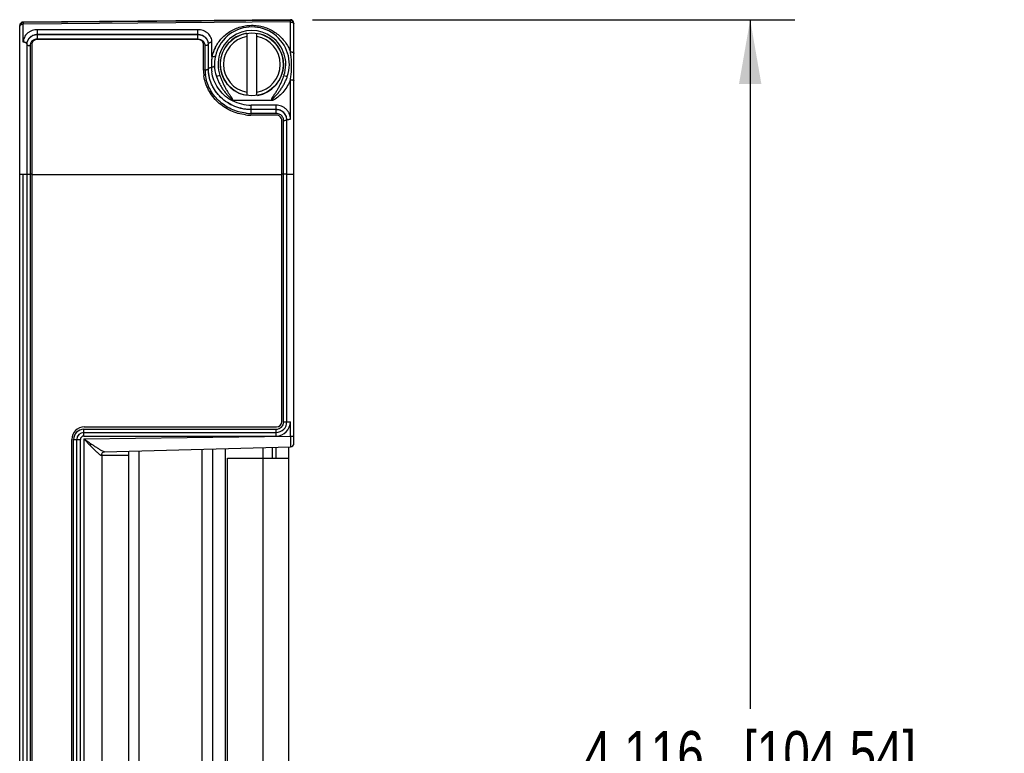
# Model space of a CAD drawing. Header units: inches. Extents: x 0 to 22, y 0 to 17.
# Tile 6 of 12: x 12.8 to 15.6, y 6.1 to 8.1. Entities that reach past the tile are written whole.
import ezdxf

# ---------------------------------------------------------------- set-up
doc = ezdxf.new("R2010")
doc.units = ezdxf.units.IN
doc.header["$LTSCALE"] = 1.21
doc.header["$MEASUREMENT"] = 0
doc.layers.get('0').update_dxf_attribs({"linetype": 'CONTINUOUS'})
doc.layers.add('DIMENSIONS', color=7, linetype='CONTINUOUS')
doc.styles.get("Standard").update_dxf_attribs({"font": 'txt', "width": 0.8})
doc.dimstyles.new('DIMSTYLE_1', dxfattribs={"dimtxt": 0.125, "dimasz": 0.18, "dimexe": 0.18, "dimexo": 0.0625, "dimgap": 0.09, "dimtad": 0, "dimtih": 1, "dimtoh": 1, "dimdec": 3, "dimzin": 4, "dimdsep": 46, "dimtxsty": 'STANDARD', "dimblk": '_FILLED', "dimblk1": '_FILLED', "dimblk2": '_FILLED', "dimcen": 0.09, "dimadec": 0, "dimazin": 0, "dimtp": 0.01, "dimtm": 0.01, "dimtfac": 1, "dimtdec": 3, "dimtofl": 0, "dimtmove": 0, "dimatfit": 3, "dimldrblk": '_FILLED', "dimfxl": 1, "dimtolj": 1, "dimtzin": 4, "dimarcsym": 0})

# ---------------------------------------------------------------- blocks, each defined once
blk = doc.blocks.new('_FILLED')
at = {"color": 0, "linetype": 'BYBLOCK'}
blk.add_solid([(0, 0), (-1, 0.174), (-1, -0.174)], dxfattribs=at)
blk = doc.blocks.new('*D2')
at = {"layer": 'DIMENSIONS', "color": 2, "linetype": 'CONTINUOUS'}
for p, q in [((13.6327, 8.1474), (14.9844, 8.1474)), ((14.8594, 8.1474), (14.8594, 6.2146)), ((14.8594, 4.0317), (14.8594, 5.9646)), ((13.6327, 4.0317), (14.9844, 4.0317))]:
    blk.add_line(p, q, dxfattribs=at)
at = {"layer": 'DIMENSIONS', "color": 2, "linetype": 'CONTINUOUS', "xscale": 0.18, "yscale": 0.18, "zscale": 0.18}
for p, rotation in [((14.8594, 8.1474), 90), ((14.8594, 4.0317), 270)]:
    blk.add_blockref('_FILLED', p, dxfattribs=dict(at, rotation=rotation))
at = {"layer": 'DIMENSIONS', "color": 2, "linetype": 'CONTINUOUS', "insert": (14.8594, 6.1521), "char_height": 0.125, "width": 1.425, "attachment_point": 2, "line_spacing_factor": 0.9}
blk.add_mtext('4.116{\\Ftxt.shx;\\W1.000000;\\H0.125000; }[104.54]', dxfattribs=at)

msp = doc.modelspace()

# ---------------------------------------------------------------- linework, layer by layer
at = {"color": 7, "linetype": 'CONTINUOUS'}
for p, q in [((13.5702, 8.1474), (12.8212, 8.1409)), ((13.5702, 8.1455), (12.8212, 8.1395)), ((12.8122, 8.1338), (12.8113, 8.1297)), ((12.8113, 4.0483), (12.8113, 8.1309)), ((12.8162, 8.1381), (12.8122, 8.1338)), ((12.8212, 8.1395), (12.8162, 8.1381)), ((13.5803, 8.1374), (13.5803, 8.1378)), ((13.5803, 6.9593), (13.5803, 8.1374)), ((13.3113, 8.0918), (12.8603, 8.0918)), ((13.4485, 8.1092), (13.4485, 7.9349)), ((13.4761, 7.9349), (13.4761, 8.1092)), ((12.8313, 8.0795), (12.8313, 4.3305)), ((12.8453, 8.0784), (12.8453, 4.3317)), ((13.3263, 8.006), (13.3263, 8.0784)), ((13.3403, 8.0095), (13.3403, 8.0795)), ((13.5187, 7.9209), (13.407, 7.9209)), ((13.5313, 7.8797), (13.4593, 7.8797)), ((13.5463, 7.0201), (13.5463, 7.8648)), ((13.5603, 7.0196), (13.5603, 7.8658)), ((12.8313, 7.7141), (12.8403, 7.7141)), ((13.5603, 7.7141), (13.5513, 7.7141)), ((12.9913, 6.9896), (13.5303, 6.9896)), ((12.9923, 7.0051), (13.5313, 7.0051)), ((12.9573, 5.2106), (12.9573, 6.9701)), ((12.9713, 5.2096), (12.9713, 6.9696)), ((13.0495, 6.9357), (13.5705, 6.9493)), ((13.1173, 5.2417), (13.1173, 6.9375)), ((13.3523, 6.9436), (13.3523, 5.2355)), ((13.3873, 6.9445), (13.3873, 5.2346)), ((13.5203, 6.9172), (13.5203, 6.948)), ((13.5303, 6.9172), (13.5303, 6.9483)), ((13.5663, 5.2298), (13.5663, 6.9493)), ((13.0413, 6.9277), (13.0413, 5.2515)), ((13.3943, 5.2592), (13.3943, 6.9172)), ((13.3943, 6.9172), (13.5663, 6.9172))]:
    msp.add_line(p, q, dxfattribs=at)
at = {"color": 9, "linetype": 'CONTINUOUS'}
for p, q in [((13.5702, 8.1474), (13.5702, 8.1455)), ((13.5703, 8.141), (13.5702, 8.1455)), ((12.8113, 8.1295), (12.8115, 8.1306)), ((12.8212, 8.1395), (12.8212, 8.1409)), ((12.8212, 8.1395), (12.8213, 8.1349)), ((13.5703, 8.141), (12.8213, 8.1349)), ((12.8213, 8.0843), (12.8213, 8.1349)), ((12.8613, 8.0928), (12.8613, 8.1194)), ((13.3103, 8.1194), (12.8613, 8.1194)), ((13.3103, 8.0928), (13.3103, 8.1194)), ((13.5703, 8.0572), (13.5703, 8.141)), ((13.3103, 8.1056), (12.8613, 8.1056)), ((13.3103, 8.105), (12.8613, 8.105)), ((13.3103, 8.0928), (12.8613, 8.0928)), ((12.8403, 8.0747), (12.8403, 4.3321)), ((13.3313, 8.006), (13.3313, 8.0747)), ((13.3403, 8.0795), (13.3403, 8.0797)), ((13.3503, 8.0439), (13.3503, 8.0843)), ((13.3536, 8.0435), (13.3503, 8.0439)), ((13.3403, 8.0098), (13.3403, 8.0099)), ((13.3725, 7.9911), (13.363, 7.9878)), ((13.5522, 7.9913), (13.5616, 7.9881)), ((13.5703, 7.8681), (13.5703, 7.9792)), ((13.4603, 7.8844), (13.4603, 7.9076)), ((13.5303, 7.9076), (13.4603, 7.9076)), ((13.5303, 7.8844), (13.5303, 7.9076)), ((13.5303, 7.8951), (13.4603, 7.8951)), ((13.5303, 7.8844), (13.4603, 7.8844)), ((13.5513, 7.0196), (13.5513, 7.8641)), ((12.8113, 7.7141), (12.8313, 7.7141)), ((12.8213, 4.4651), (12.8213, 7.7141)), ((12.8453, 7.7141), (12.8403, 7.7141)), ((12.8453, 7.7131), (13.5463, 7.7131)), ((13.5513, 7.7141), (13.5463, 7.7141)), ((13.5603, 7.7141), (13.5803, 7.7141)), ((13.5513, 7.0196), (13.5703, 7.0196)), ((13.5703, 6.9791), (13.5703, 7.0196)), ((12.9913, 6.9796), (12.9913, 6.9986)), ((12.9913, 6.9986), (13.5303, 6.9986)), ((13.5303, 6.9796), (13.5303, 6.9986)), ((12.9623, 5.2096), (12.9623, 6.9696)), ((12.9623, 6.9696), (12.9813, 6.9696)), ((12.9813, 5.2096), (12.9813, 6.9696)), ((12.9913, 6.9796), (13.5303, 6.9796)), ((12.9913, 6.9715), (13.5703, 6.9791)), ((12.9913, 6.9715), (12.9913, 5.2076)), ((13.5703, 6.9791), (13.5705, 6.9493)), ((13.5703, 6.9791), (13.5803, 6.979)), ((13.0492, 6.9357), (13.0495, 6.9357)), ((13.1465, 5.2409), (13.1465, 6.9382)), ((13.3215, 6.9428), (13.3215, 5.2364)), ((13.4943, 5.2318), (13.4943, 6.9473)), ((13.1173, 6.9246), (13.0413, 6.9246))]:
    msp.add_line(p, q, dxfattribs=at)
at = {"color": 7, "linetype": 'CONTINUOUS'}
msp.add_lwpolyline([(13.0413, 6.9277), (13.0416, 6.9298), (13.0438, 6.9332), (13.0478, 6.9355), (13.0495, 6.9357)], dxfattribs=at)
msp.add_circle((13.4623, 8.0221), 0.0882, dxfattribs=at)
for centre, radius, start, end in [((13.5703, 8.1374), 0.01, 2.0604, 90.5), ((13.5703, 8.1357), 0.00975, 0.0096, 90.6095), ((12.8213, 8.1309), 0.01, 90.5, 180), ((13.4623, 8.0221), 0.105, 341.1195, 199.0388), ((12.8603, 8.0752), 0.0166, 90.0417, 99.5821), ((13.3113, 8.0752), 0.0166, 80.4179, 89.9583), ((13.4623, 8.0221), 0.0886, 100.0348, 255.7895), ((13.4623, 8.0221), 0.0886, 280.0348, 75.7895), ((12.8567, 8.0784), 0.0115, 175.8933, 179.9925), ((13.4417, 8.008), 0.1154, 180.0006, 181.0035), ((13.4453, 8.0081), 0.119, 181.0479, 188.8629), ((13.4593, 8.0141), 0.1344, 263.8051, 267.9287), ((13.4593, 8.0129), 0.1332, 267.9318, 269.9987), ((13.5313, 7.8648), 0.0149, 79.2979, 89.9408), ((13.5314, 7.8648), 0.0149, 11.097, 39.9563), ((13.5318, 7.8648), 0.0145, 0.0633, 11.0711), ((13.5303, 7.0196), 0.03, 270, 360), ((13.5313, 7.0201), 0.015, 270, 360), ((12.9923, 6.9701), 0.035, 90, 180), ((12.9913, 6.9696), 0.02, 90, 180), ((13.5703, 6.9593), 0.01, 271.4999, 360)]:
    msp.add_arc(centre, radius, start, end, dxfattribs=at)
at = {"color": 9, "linetype": 'CONTINUOUS'}
for centre, radius, start, end in [((13.4623, 8.0221), 0.095, 341.1194, 199.0388), ((13.3103, 8.0683), 0.0245, 87.1549, 89.9951), ((13.4623, 8.0221), 0.0796, 99.9649, 260.0351), ((13.4623, 8.0221), 0.0796, 279.9649, 80.0351), ((12.8561, 8.0747), 0.0159, 176.2397, 179.9991), ((13.4597, 8.0181), 0.1124, 152.689, 166.72), ((13.5669, 8.0184), 0.2181, 173.2875, 176.3655), ((13.3208, 8.0133), 0.2533, 8.465, 9.985), ((13.3496, 8.0174), 0.2242, 4.9777, 8.5109), ((13.3612, 8.0184), 0.2126, 358.3233, 4.9705), ((13.4412, 8.0061), 0.11, 180.0071, 181.576), ((13.5731, 8.0182), 0.2243, 177.9592, 181.1785), ((13.454, 8.0158), 0.1052, 181.2003, 183.0839), ((13.5683, 8.0184), 0.2195, 176.3684, 177.9569), ((13.4546, 8.0158), 0.1058, 183.085, 187.9937), ((13.3523, 8.0187), 0.2215, 355.0433, 358.3155), ((13.4427, 8.0061), 0.1115, 181.5798, 186.8678), ((13.332, 8.0209), 0.2419, 350.0669, 353.3377), ((13.3417, 8.0197), 0.2321, 353.3574, 353.9567), ((13.3459, 8.0192), 0.2279, 353.9551, 355.0463), ((13.4603, 8.0196), 0.112, 241.7853, 270.011), ((13.4603, 8.0183), 0.1339, 263.7448, 269.9992), ((13.5303, 7.8628), 0.0216, 60.8151, 89.995), ((13.5315, 7.8641), 0.0198, 0.0165, 30.6471), ((13.5303, 7.0196), 0.04, 270, 360), ((13.5303, 7.0196), 0.021, 270, 360), ((12.9913, 6.9696), 0.029, 90, 180), ((12.9913, 6.9696), 0.01, 90, 180)]:
    msp.add_arc(centre, radius, start, end, dxfattribs=at)
for points, knots in [([(12.8115, 8.1306), (12.8118, 8.1313), (12.8125, 8.1322), (12.8138, 8.1331), (12.8155, 8.134), (12.818, 8.1347), (12.8202, 8.1349), (12.8213, 8.1349)], [0, 0, 0, 0, 0.189111, 0.300938, 0.424402, 0.700395, 1, 1, 1, 1]), ([(12.8613, 8.1194), (12.8586, 8.1194), (12.8534, 8.119), (12.8459, 8.117), (12.8389, 8.1137), (12.8328, 8.1094), (12.8278, 8.104), (12.8241, 8.0979), (12.8218, 8.0912), (12.8213, 8.0866), (12.8213, 8.0843)], [0, 0, 0, 0, 0.133509, 0.265618, 0.395178, 0.521489, 0.644429, 0.764468, 0.882571, 1, 1, 1, 1]), ([(13.3503, 8.0843), (13.3503, 8.0866), (13.3498, 8.0912), (13.3475, 8.0979), (13.3438, 8.104), (13.3388, 8.1094), (13.3327, 8.1137), (13.3257, 8.117), (13.3181, 8.119), (13.3129, 8.1194), (13.3103, 8.1194)], [0, 0, 0, 0, 0.117429, 0.235532, 0.355571, 0.478511, 0.604822, 0.734382, 0.866491, 1, 1, 1, 1]), ([(13.3598, 8.0697), (13.3623, 8.0744), (13.3678, 8.0836), (13.378, 8.096), (13.3901, 8.107), (13.4038, 8.1164), (13.4189, 8.1238), (13.4353, 8.129), (13.4524, 8.1317), (13.4698, 8.1319), (13.487, 8.1295), (13.5035, 8.1246), (13.5189, 8.1175), (13.5328, 8.1084), (13.545, 8.0976), (13.5555, 8.0853), (13.5641, 8.0718), (13.5684, 8.0621), (13.5703, 8.0572)], [0, 0, 0, 0, 0.059884, 0.120296, 0.181515, 0.24377, 0.307174, 0.371668, 0.436968, 0.502591, 0.567966, 0.632587, 0.696145, 0.758548, 0.819893, 0.880397, 0.940334, 1, 1, 1, 1]), ([(13.5703, 8.141), (13.5719, 8.141), (13.5743, 8.1407), (13.577, 8.1396), (13.5782, 8.1388), (13.5787, 8.1384)], [0, 0, 0, 0, 0.542172, 0.785766, 1, 1, 1, 1]), ([(13.5787, 8.1384), (13.5792, 8.138), (13.5798, 8.1373), (13.5802, 8.1363), (13.5803, 8.1357), (13.5803, 8.1355)], [0, 0, 0, 0, 0.534374, 0.772305, 1, 1, 1, 1]), ([(12.8374, 8.0954), (12.8364, 8.0943), (12.8347, 8.0919), (12.8327, 8.088), (12.8315, 8.0838), (12.8313, 8.081), (12.8313, 8.0795)], [0, 0, 0, 0, 0.254287, 0.504553, 0.752484, 1, 1, 1, 1]), ([(12.8374, 8.0948), (12.8364, 8.0937), (12.8347, 8.0913), (12.8327, 8.0874), (12.8315, 8.0832), (12.8313, 8.0804), (12.8313, 8.0789)], [0, 0, 0, 0, 0.255709, 0.506598, 0.754086, 1, 1, 1, 1]), ([(12.8431, 8.1004), (12.8426, 8.1), (12.8405, 8.0986), (12.8386, 8.0968), (12.8374, 8.0954)], [0, 0, 0, 0, 0.253731, 1, 1, 1, 1]), ([(12.8431, 8.0997), (12.8426, 8.0994), (12.8405, 8.0979), (12.8386, 8.0962), (12.8374, 8.0948)], [0, 0, 0, 0, 0.253772, 1, 1, 1, 1]), ([(12.8613, 8.1056), (12.858, 8.1056), (12.8516, 8.1047), (12.8457, 8.1021), (12.8431, 8.1004)], [0, 0, 0, 0, 0.506674, 1, 1, 1, 1]), ([(12.8613, 8.105), (12.858, 8.105), (12.8516, 8.1041), (12.8457, 8.1015), (12.8431, 8.0997)], [0, 0, 0, 0, 0.506246, 1, 1, 1, 1]), ([(12.8518, 8.0908), (12.85, 8.0901), (12.8467, 8.0881), (12.8441, 8.0853), (12.8431, 8.0837)], [0, 0, 0, 0, 0.509534, 1, 1, 1, 1]), ([(12.8613, 8.0928), (12.8596, 8.0928), (12.8564, 8.0925), (12.8533, 8.0915), (12.8518, 8.0908)], [0, 0, 0, 0, 0.503233, 1, 1, 1, 1]), ([(13.3284, 8.1004), (13.3258, 8.1021), (13.3199, 8.1047), (13.3135, 8.1056), (13.3103, 8.1056)], [0, 0, 0, 0, 0.493325, 1, 1, 1, 1]), ([(13.3284, 8.0997), (13.3258, 8.1015), (13.3199, 8.1041), (13.3135, 8.105), (13.3103, 8.105)], [0, 0, 0, 0, 0.493757, 1, 1, 1, 1]), ([(13.3256, 8.0871), (13.3237, 8.0888), (13.3192, 8.0915), (13.3141, 8.0926), (13.3115, 8.0928)], [0, 0, 0, 0, 0.49095, 1, 1, 1, 1]), ([(13.3342, 8.0954), (13.3338, 8.0959), (13.332, 8.0977), (13.33, 8.0993), (13.3284, 8.1004)], [0, 0, 0, 0, 0.246897, 1, 1, 1, 1]), ([(13.3342, 8.0948), (13.3337, 8.0952), (13.332, 8.0971), (13.33, 8.0987), (13.3284, 8.0997)], [0, 0, 0, 0, 0.246791, 1, 1, 1, 1]), ([(13.3403, 8.0795), (13.3403, 8.081), (13.34, 8.0838), (13.3388, 8.088), (13.3369, 8.0919), (13.3351, 8.0943), (13.3342, 8.0954)], [0, 0, 0, 0, 0.247516, 0.495448, 0.745713, 1, 1, 1, 1]), ([(13.3403, 8.0789), (13.3403, 8.0804), (13.34, 8.0832), (13.3388, 8.0874), (13.3369, 8.0913), (13.3351, 8.0937), (13.3342, 8.0948)], [0, 0, 0, 0, 0.245913, 0.4934, 0.744289, 1, 1, 1, 1]), ([(12.8313, 8.0795), (12.8313, 8.0798), (12.8311, 8.0805), (12.8305, 8.0814), (12.8296, 8.0822), (12.8283, 8.0829), (12.8268, 8.0835), (12.8244, 8.0841), (12.8226, 8.0843), (12.8213, 8.0843)], [0, 0, 0, 0, 0.079437, 0.168137, 0.271797, 0.392235, 0.528525, 0.677974, 1, 1, 1, 1]), ([(12.8313, 8.0789), (12.8313, 8.0787), (12.8314, 8.0781), (12.832, 8.0772), (12.8328, 8.0765), (12.8339, 8.0759), (12.8353, 8.0753), (12.8374, 8.0748), (12.8391, 8.0747), (12.8403, 8.0747)], [0, 0, 0, 0, 0.079431, 0.168126, 0.271784, 0.392222, 0.528514, 0.677966, 1, 1, 1, 1]), ([(12.8431, 8.0837), (12.8423, 8.0825), (12.841, 8.0799), (12.8404, 8.0771), (12.8403, 8.0757)], [0, 0, 0, 0, 0.503983, 1, 1, 1, 1]), ([(13.3285, 8.0837), (13.3283, 8.084), (13.3274, 8.0852), (13.3264, 8.0863), (13.3256, 8.0871)], [0, 0, 0, 0, 0.247454, 1, 1, 1, 1]), ([(13.3313, 8.0747), (13.3313, 8.0762), (13.3308, 8.0794), (13.3294, 8.0824), (13.3285, 8.0837)], [0, 0, 0, 0, 0.496025, 1, 1, 1, 1]), ([(13.3403, 8.0789), (13.3403, 8.0787), (13.3401, 8.0781), (13.3396, 8.0772), (13.3387, 8.0765), (13.3376, 8.0759), (13.3362, 8.0753), (13.3341, 8.0748), (13.3324, 8.0747), (13.3313, 8.0747)], [0, 0, 0, 0, 0.079431, 0.168126, 0.271784, 0.392222, 0.528514, 0.677966, 1, 1, 1, 1]), ([(13.3403, 8.0797), (13.3403, 8.08), (13.3405, 8.0807), (13.3411, 8.0815), (13.3421, 8.0823), (13.3434, 8.083), (13.3449, 8.0836), (13.3472, 8.0841), (13.349, 8.0843), (13.3503, 8.0843)], [0, 0, 0, 0, 0.07973, 0.169593, 0.274396, 0.395468, 0.531722, 0.680502, 1, 1, 1, 1]), ([(13.36, 8.0459), (13.36, 8.0457), (13.3598, 8.0453), (13.3594, 8.0448), (13.3588, 8.0444), (13.3577, 8.0439), (13.3559, 8.0436), (13.3544, 8.0435), (13.3536, 8.0435)], [0, 0, 0, 0, 0.081509, 0.170132, 0.271027, 0.386956, 0.665585, 1, 1, 1, 1]), ([(13.5703, 8.0572), (13.5716, 8.0572), (13.5734, 8.057), (13.5758, 8.0565), (13.5773, 8.0559), (13.5786, 8.0553), (13.5795, 8.0545), (13.5801, 8.0537), (13.5803, 8.0531), (13.5803, 8.0528)], [0, 0, 0, 0, 0.327624, 0.479113, 0.616557, 0.736969, 0.839152, 0.924801, 1, 1, 1, 1]), ([(13.3403, 8.0095), (13.3403, 8.0093), (13.3401, 8.0088), (13.3396, 8.0081), (13.3387, 8.0075), (13.3376, 8.007), (13.3362, 8.0066), (13.3347, 8.0063), (13.333, 8.0061), (13.3319, 8.006), (13.3313, 8.006)], [0, 0, 0, 0, 0.068037, 0.148705, 0.248595, 0.369065, 0.508425, 0.663202, 0.828813, 1, 1, 1, 1]), ([(13.3403, 8.0099), (13.3403, 8.0101), (13.3405, 8.0106), (13.341, 8.0113), (13.3418, 8.0119), (13.3429, 8.0124), (13.3441, 8.0128), (13.3461, 8.0133), (13.3477, 8.0135), (13.3488, 8.0136)], [0, 0, 0, 0, 0.070912, 0.153957, 0.254368, 0.373556, 0.510572, 0.663021, 1, 1, 1, 1]), ([(13.4603, 7.8954), (13.4524, 7.8954), (13.4406, 7.8965), (13.4253, 7.9002), (13.4105, 7.9054), (13.3931, 7.9143), (13.3748, 7.9288), (13.3598, 7.9463), (13.3505, 7.963), (13.3452, 7.977), (13.3424, 7.9878), (13.3407, 7.9988), (13.3403, 8.0061), (13.3403, 8.0098)], [0, 0, 0, 0, 0.12832, 0.192456, 0.256473, 0.383833, 0.510182, 0.635151, 0.758438, 0.819476, 0.880061, 0.94022, 1, 1, 1, 1]), ([(13.4603, 7.8951), (13.4563, 7.8951), (13.4485, 7.8955), (13.4368, 7.8972), (13.4253, 7.9), (13.4105, 7.9052), (13.3931, 7.9142), (13.3778, 7.9263), (13.3672, 7.9376), (13.3602, 7.9467), (13.3542, 7.9564), (13.3475, 7.9698), (13.3418, 7.9875), (13.3403, 8.0022), (13.3403, 8.0095)], [0, 0, 0, 0, 0.064305, 0.128578, 0.192785, 0.256892, 0.384485, 0.511114, 0.573997, 0.636466, 0.698463, 0.75994, 0.881069, 1, 1, 1, 1]), ([(13.3574, 8.0178), (13.3574, 8.0176), (13.3573, 8.017), (13.3568, 8.0163), (13.356, 8.0157), (13.3549, 8.0151), (13.3537, 8.0146), (13.3516, 8.014), (13.35, 8.0137), (13.3488, 8.0136)], [0, 0, 0, 0, 0.070745, 0.152549, 0.251787, 0.370399, 0.507555, 0.660749, 1, 1, 1, 1]), ([(13.4457, 7.8851), (13.4385, 7.8859), (13.4244, 7.8887), (13.4041, 7.8961), (13.3854, 7.9067), (13.3687, 7.92), (13.3546, 7.9358), (13.3435, 7.9536), (13.3357, 7.9727), (13.3329, 7.9861), (13.3321, 7.9928)], [0, 0, 0, 0, 0.128019, 0.255716, 0.382855, 0.509152, 0.634288, 0.757943, 0.879875, 1, 1, 1, 1]), ([(13.4044, 7.9213), (13.397, 7.9255), (13.3832, 7.9357), (13.3667, 7.9549), (13.3551, 7.9771), (13.351, 7.9931), (13.3498, 8.0011)], [0, 0, 0, 0, 0.255763, 0.508216, 0.756433, 1, 1, 1, 1]), ([(13.363, 7.9878), (13.3641, 7.9846), (13.3665, 7.9783), (13.3707, 7.9691), (13.3756, 7.9602), (13.3802, 7.9531), (13.3842, 7.9476), (13.3874, 7.9436), (13.3901, 7.9403), (13.3924, 7.9378), (13.3941, 7.9359), (13.3959, 7.934), (13.3976, 7.9322), (13.3991, 7.9306), (13.4003, 7.9294), (13.4012, 7.9285), (13.4021, 7.9276), (13.403, 7.9267), (13.4037, 7.9259), (13.4043, 7.9252), (13.4047, 7.9247), (13.4051, 7.9242), (13.4054, 7.9237), (13.4058, 7.9232), (13.406, 7.9227), (13.4061, 7.9223), (13.4061, 7.9219), (13.4059, 7.9216), (13.4056, 7.9215), (13.4053, 7.9214), (13.405, 7.9213), (13.4047, 7.9213), (13.4045, 7.9213), (13.4044, 7.9213)], [0, 0, 0, 0, 0.124185, 0.248614, 0.373294, 0.498219, 0.560778, 0.623391, 0.686056, 0.717408, 0.748771, 0.780146, 0.811532, 0.842928, 0.85863, 0.874334, 0.890041, 0.90575, 0.921462, 0.92932, 0.937178, 0.945036, 0.952896, 0.960754, 0.968608, 0.972537, 0.976453, 0.980357, 0.984276, 0.988206, 0.992137, 0.996069, 1, 1, 1, 1]), ([(13.3725, 7.9911), (13.3735, 7.988), (13.3758, 7.9818), (13.3795, 7.9726), (13.3837, 7.9636), (13.3876, 7.9563), (13.3909, 7.9507), (13.3935, 7.9464), (13.3962, 7.9423), (13.3985, 7.9389), (13.4004, 7.9362), (13.4018, 7.9341), (13.4032, 7.9321), (13.4045, 7.93), (13.4056, 7.9282), (13.4063, 7.9268), (13.4069, 7.9256), (13.4072, 7.9247), (13.4074, 7.9239), (13.4075, 7.9232), (13.4075, 7.9226), (13.4075, 7.922), (13.4074, 7.9215), (13.4072, 7.9211), (13.407, 7.921), (13.407, 7.9209)], [0, 0, 0, 0, 0.125007, 0.25001, 0.37501, 0.500007, 0.56251, 0.625014, 0.687517, 0.750021, 0.781273, 0.812525, 0.843777, 0.875029, 0.906278, 0.921903, 0.937527, 0.953149, 0.960962, 0.968771, 0.976581, 0.98439, 0.99219, 0.996096, 1, 1, 1, 1]), ([(13.5187, 7.9209), (13.5186, 7.921), (13.5185, 7.9211), (13.5183, 7.9215), (13.518, 7.9219), (13.5178, 7.9225), (13.5177, 7.9231), (13.5178, 7.9237), (13.5179, 7.9243), (13.518, 7.9249), (13.5183, 7.9257), (13.5187, 7.9267), (13.5194, 7.9282), (13.5204, 7.93), (13.5217, 7.9321), (13.5231, 7.9342), (13.5244, 7.9362), (13.5263, 7.939), (13.5286, 7.9424), (13.5321, 7.948), (13.5364, 7.955), (13.541, 7.9638), (13.5452, 7.9728), (13.5489, 7.982), (13.5511, 7.9882), (13.5522, 7.9913)], [0, 0, 0, 0, 0.003907, 0.007813, 0.015622, 0.023423, 0.031223, 0.039032, 0.046844, 0.054656, 0.062469, 0.078092, 0.093717, 0.124966, 0.156217, 0.18747, 0.218722, 0.249975, 0.31248, 0.374985, 0.499984, 0.624984, 0.749985, 0.874991, 1, 1, 1, 1]), ([(13.5237, 7.9222), (13.5235, 7.9222), (13.5231, 7.9221), (13.5225, 7.9219), (13.5218, 7.9218), (13.5212, 7.9217), (13.5206, 7.9217), (13.5202, 7.9218), (13.5199, 7.9219), (13.5196, 7.922), (13.5193, 7.9223), (13.5193, 7.9228), (13.5194, 7.9232), (13.5196, 7.9236), (13.5198, 7.9241), (13.5202, 7.9247), (13.5206, 7.9252), (13.521, 7.9257), (13.5216, 7.9264), (13.5223, 7.9272), (13.5232, 7.9281), (13.5241, 7.9291), (13.525, 7.93), (13.5263, 7.9313), (13.5278, 7.9329), (13.5296, 7.9348), (13.5313, 7.9367), (13.5337, 7.9393), (13.5365, 7.9427), (13.5398, 7.9468), (13.5429, 7.951), (13.5458, 7.9553), (13.5486, 7.9598), (13.5512, 7.9643), (13.5544, 7.9704), (13.5581, 7.9783), (13.5605, 7.9848), (13.5616, 7.9881)], [0, 0, 0, 0, 0.007858, 0.015716, 0.023575, 0.031434, 0.039292, 0.043223, 0.047152, 0.051076, 0.054986, 0.062717, 0.066647, 0.070577, 0.078435, 0.086294, 0.094151, 0.102008, 0.109864, 0.125573, 0.14128, 0.156984, 0.172685, 0.188384, 0.219773, 0.251151, 0.282518, 0.313873, 0.376544, 0.439163, 0.501727, 0.564234, 0.62668, 0.689065, 0.751386, 0.875816, 1, 1, 1, 1]), ([(13.5703, 7.9792), (13.5681, 7.9734), (13.5629, 7.9622), (13.5524, 7.9468), (13.5393, 7.9331), (13.5291, 7.9256), (13.5237, 7.9222)], [0, 0, 0, 0, 0.245609, 0.494423, 0.746063, 1, 1, 1, 1]), ([(13.5703, 7.9792), (13.5709, 7.9792), (13.5722, 7.9791), (13.5741, 7.9789), (13.5758, 7.9786), (13.5773, 7.9782), (13.5785, 7.9777), (13.5794, 7.9772), (13.5798, 7.9768), (13.5802, 7.9764), (13.5803, 7.976), (13.5803, 7.9758)], [0, 0, 0, 0, 0.174869, 0.343818, 0.501246, 0.642209, 0.762843, 0.861025, 0.901928, 0.937998, 1, 1, 1, 1]), ([(13.5703, 7.8681), (13.5703, 7.8707), (13.5698, 7.8758), (13.5675, 7.8833), (13.5638, 7.8901), (13.5588, 7.8962), (13.5527, 7.9011), (13.5458, 7.9048), (13.5382, 7.9071), (13.5329, 7.9076), (13.5303, 7.9076)], [0, 0, 0, 0, 0.123959, 0.247868, 0.371967, 0.49648, 0.621567, 0.747268, 0.873486, 1, 1, 1, 1]), ([(13.5603, 7.8661), (13.5603, 7.868), (13.5599, 7.8719), (13.5582, 7.8774), (13.5554, 7.8825), (13.5516, 7.887), (13.547, 7.8906), (13.5418, 7.8934), (13.5362, 7.895), (13.5322, 7.8954), (13.5303, 7.8954)], [0, 0, 0, 0, 0.124143, 0.248158, 0.372288, 0.496776, 0.621803, 0.747429, 0.873568, 1, 1, 1, 1]), ([(13.5484, 7.8892), (13.5458, 7.8911), (13.54, 7.8941), (13.5335, 7.8951), (13.5303, 7.8951)], [0, 0, 0, 0, 0.498764, 1, 1, 1, 1]), ([(13.5485, 7.8742), (13.5476, 7.8757), (13.5453, 7.8786), (13.5424, 7.8807), (13.5408, 7.8816)], [0, 0, 0, 0, 0.498568, 1, 1, 1, 1]), ([(13.5603, 7.8658), (13.5603, 7.8681), (13.5597, 7.8726), (13.5574, 7.879), (13.5536, 7.8847), (13.5503, 7.8878), (13.5484, 7.8892)], [0, 0, 0, 0, 0.248913, 0.49821, 0.748452, 1, 1, 1, 1]), ([(13.5603, 7.8661), (13.5603, 7.8662), (13.5603, 7.8663), (13.5605, 7.8665), (13.5607, 7.8667), (13.5611, 7.8669), (13.5615, 7.8671), (13.5622, 7.8673), (13.5633, 7.8675), (13.5648, 7.8678), (13.5665, 7.868), (13.5683, 7.8681), (13.5696, 7.8681), (13.5703, 7.8681)], [0, 0, 0, 0, 0.019059, 0.04195, 0.070921, 0.106935, 0.15029, 0.200932, 0.322867, 0.469195, 0.634898, 0.814019, 1, 1, 1, 1]), ([(13.5603, 7.8658), (13.5603, 7.8658), (13.5602, 7.8656), (13.5601, 7.8655), (13.5599, 7.8653), (13.5594, 7.8651), (13.5587, 7.8648), (13.5576, 7.8646), (13.5562, 7.8643), (13.5547, 7.8642), (13.553, 7.8641), (13.5519, 7.8641), (13.5513, 7.8641)], [0, 0, 0, 0, 0.019056, 0.041945, 0.070915, 0.10693, 0.200863, 0.322806, 0.469147, 0.634864, 0.814002, 1, 1, 1, 1]), ([(12.9913, 6.9715), (12.9941, 6.9696), (12.9997, 6.9657), (13.008, 6.96), (13.0162, 6.9545), (13.0241, 6.9493), (13.0306, 6.9451), (13.0355, 6.9421), (13.0389, 6.9402), (13.042, 6.9384), (13.0448, 6.9371), (13.0468, 6.9362), (13.0483, 6.9358), (13.0489, 6.9357), (13.0492, 6.9357)], [0, 0, 0, 0, 0.149581, 0.297849, 0.443271, 0.5838, 0.716378, 0.778248, 0.83606, 0.88865, 0.934584, 0.972171, 0.987368, 1, 1, 1, 1]), ([(12.9913, 6.9715), (12.994, 6.9687), (12.9994, 6.963), (13.0062, 6.9559), (13.0115, 6.9504), (13.0154, 6.9465), (13.0193, 6.9426), (13.023, 6.939), (13.0266, 6.9356), (13.0299, 6.9325), (13.0326, 6.9302), (13.0346, 6.9286), (13.0359, 6.9276), (13.0371, 6.9268), (13.0381, 6.9262), (13.0391, 6.9258), (13.0399, 6.9256), (13.0404, 6.9257), (13.0408, 6.9259), (13.041, 6.9263), (13.0412, 6.9269), (13.0413, 6.9274), (13.0413, 6.9277)], [0, 0, 0, 0, 0.169484, 0.336671, 0.418556, 0.498725, 0.57661, 0.65149, 0.722409, 0.788107, 0.846902, 0.873071, 0.896692, 0.917456, 0.935099, 0.94946, 0.960635, 0.969353, 0.973361, 0.977519, 0.987273, 1, 1, 1, 1])]:
    msp.add_open_spline(points, degree=3, knots=knots, dxfattribs=at)
at = {"color": 7, "linetype": 'CONTINUOUS'}
for points, knots in [([(12.8531, 8.0901), (12.852, 8.0896), (12.8499, 8.0883), (12.8475, 8.0857), (12.8459, 8.0826), (12.8454, 8.0804), (12.8453, 8.0793)], [0, 0, 0, 0, 0.25977, 0.511802, 0.757917, 1, 1, 1, 1]), ([(12.8575, 8.0915), (12.8571, 8.0915), (12.8556, 8.0912), (12.8541, 8.0906), (12.8531, 8.0901)], [0, 0, 0, 0, 0.252196, 1, 1, 1, 1]), ([(13.3228, 8.087), (13.3222, 8.0876), (13.321, 8.0887), (13.3181, 8.0905), (13.3157, 8.0913), (13.314, 8.0915)], [0, 0, 0, 0, 0.243328, 0.491907, 1, 1, 1, 1]), ([(13.3255, 8.0826), (13.3252, 8.0834), (13.3245, 8.085), (13.3234, 8.0864), (13.3228, 8.087)], [0, 0, 0, 0, 0.495798, 1, 1, 1, 1]), ([(13.3263, 8.0784), (13.3263, 8.0795), (13.3261, 8.0809), (13.3256, 8.0822), (13.3255, 8.0826)], [0, 0, 0, 0, 0.74831, 1, 1, 1, 1]), ([(13.4448, 7.8805), (13.4376, 7.8813), (13.4232, 7.884), (13.4026, 7.8915), (13.3836, 7.9023), (13.3666, 7.9158), (13.3521, 7.9318), (13.3424, 7.9469), (13.3363, 7.9596), (13.3313, 7.9727), (13.3288, 7.9829), (13.3277, 7.9898)], [0, 0, 0, 0, 0.127087, 0.253988, 0.380592, 0.506655, 0.6319, 0.756043, 0.817643, 0.878856, 1, 1, 1, 1]), ([(13.407, 7.9209), (13.4069, 7.9209), (13.4067, 7.9209), (13.4062, 7.9209), (13.4058, 7.921), (13.4053, 7.921), (13.405, 7.9211), (13.4047, 7.9212), (13.4045, 7.9213), (13.4044, 7.9213)], [0, 0, 0, 0, 0.125315, 0.250562, 0.500745, 0.625692, 0.750521, 0.875241, 1, 1, 1, 1]), ([(13.5237, 7.9222), (13.5229, 7.9219), (13.5217, 7.9214), (13.5201, 7.921), (13.5192, 7.9209), (13.5188, 7.9209)], [0, 0, 0, 0, 0.4994, 0.749629, 1, 1, 1, 1]), ([(13.5428, 7.8744), (13.5422, 7.875), (13.541, 7.8762), (13.5382, 7.8782), (13.5357, 7.8791), (13.534, 7.8794)], [0, 0, 0, 0, 0.249343, 0.49946, 1, 1, 1, 1])]:
    msp.add_open_spline(points, degree=3, knots=knots, dxfattribs=at)

# ---------------------------------------------------------------- dimensions: what is measured, and where the dimension line sits
at = {"layer": 'DIMENSIONS', "color": 2, "linetype": 'CONTINUOUS'}
dim = msp.add_linear_dim(base=(14.8594, 4.0317), p1=(13.6327, 8.1474), p2=(13.6327, 4.0317), angle=270, dimstyle='DIMSTYLE_1', dxfattribs=at)
dim.commit()
dim.dimension.update_dxf_attribs({"geometry": '*D2', "text_midpoint": (14.7094, 6.0896), "dimtype": 160})

doc.saveas('drawing.dxf')
